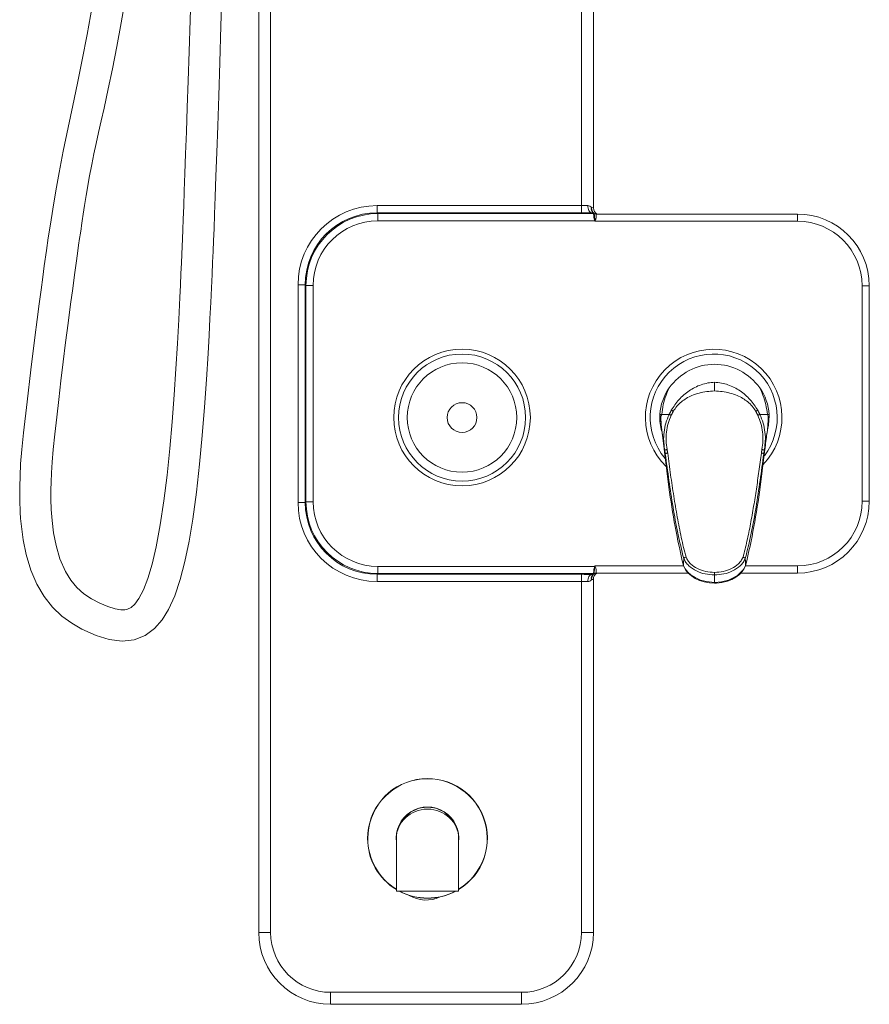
# Model space of a CAD drawing. Header units: millimetres. Extents: x 303.4 to 303.76, y 269.15 to 270.6.
# Tile 1 of 5: x 303.4 to 303.76, y 269.15 to 269.56. Entities that reach past the tile are written whole.
import ezdxf

# ---------------------------------------------------------------- set-up
doc = ezdxf.new("R2010")
doc.units = ezdxf.units.MM
doc.layers.add('SANINDUSA', color=3, linetype='Continuous')

msp = doc.modelspace()

# ---------------------------------------------------------------- linework, layer by layer
at = {"layer": 'SANINDUSA', "lineweight": 15}
for p, q in [((303.500772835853, 270.5661390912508), (303.500772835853, 269.1764336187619)), ((303.505772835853, 270.5661390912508), (303.505772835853, 269.1764336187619)), ((303.6354536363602, 269.4797072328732), (303.6354536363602, 270.5661390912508)), ((303.6404536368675, 269.4787636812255), (303.6404536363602, 270.5661390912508)), ((303.5501722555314, 269.4767090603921), (303.5501722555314, 269.4797072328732)), ((303.5501722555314, 269.4797072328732), (303.6354536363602, 269.4797072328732)), ((303.5501722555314, 269.4767090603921), (303.5504938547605, 269.4763874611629)), ((303.6354536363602, 269.4767090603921), (303.5501722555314, 269.4767090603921)), ((303.5504938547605, 269.4733892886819), (303.5504938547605, 269.4763874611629)), ((303.5504938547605, 269.4763874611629), (303.6404171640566, 269.4763874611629)), ((303.6354536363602, 269.4767090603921), (303.6354536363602, 269.4797072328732)), ((303.6404171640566, 269.4763874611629), (303.6404081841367, 269.4763912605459)), ((303.6407156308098, 269.4763422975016), (303.6407090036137, 269.4763455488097)), ((303.7255429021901, 269.4762067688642), (303.6416110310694, 269.4762058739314)), ((303.7255429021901, 269.4762067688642), (303.7255429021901, 269.473206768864)), ((303.6409555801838, 269.4733892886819), (303.5504938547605, 269.4733892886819)), ((303.7255429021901, 269.473206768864), (303.6410846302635, 269.4732067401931)), ((303.5171923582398, 269.3558453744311), (303.5171923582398, 269.4467273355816)), ((303.5201905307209, 269.4467273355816), (303.5171923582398, 269.4467273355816)), ((303.52051212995, 269.4464057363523), (303.5201905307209, 269.4467273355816)), ((303.5201905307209, 269.4467273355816), (303.5201905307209, 269.3558453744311)), ((303.52051212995, 269.3561669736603), (303.52051212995, 269.4464057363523)), ((303.523510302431, 269.4464057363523), (303.52051212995, 269.4464057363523)), ((303.523510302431, 269.4464057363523), (303.523510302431, 269.3561669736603)), ((303.7525336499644, 269.3563566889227), (303.7525336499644, 269.4462160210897)), ((303.7555336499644, 269.4462160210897), (303.7525336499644, 269.4462160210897)), ((303.7555336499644, 269.3563566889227), (303.7555336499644, 269.4462160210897)), ((303.6681348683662, 269.3925704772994), (303.6681066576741, 269.3920835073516)), ((303.6689122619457, 269.3925704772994), (303.6685425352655, 269.3918199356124)), ((303.6720163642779, 269.3925704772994), (303.6689122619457, 269.3925704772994)), ((303.7129998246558, 269.3925704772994), (303.7098957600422, 269.3925704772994)), ((303.7133163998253, 269.3898119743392), (303.7133555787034, 269.3908322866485)), ((303.7138058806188, 269.3920835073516), (303.7137771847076, 269.3925704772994)), ((303.6690441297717, 269.3850512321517), (303.6692135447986, 269.3838202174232)), ((303.6695004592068, 269.3822719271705), (303.6695164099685, 269.3821735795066)), ((303.6695009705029, 269.3822720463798), (303.6699573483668, 269.3790589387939)), ((303.7119547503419, 269.3790590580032), (303.7124112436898, 269.3822729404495)), ((303.7126984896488, 269.3838199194), (303.7128679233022, 269.3850509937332)), ((303.6702013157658, 269.3776238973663), (303.670183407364, 269.3777419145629)), ((303.7117286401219, 269.3777415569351), (303.7117107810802, 269.377623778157)), ((303.6700445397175, 269.3770326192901), (303.6719485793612, 269.3622323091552)), ((303.6703730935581, 269.3765121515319), (303.6703548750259, 269.3766367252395)), ((303.6704218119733, 269.3761707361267), (303.6703606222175, 269.3765740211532)), ((303.7099635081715, 269.3622323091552), (303.7118675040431, 269.3770322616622)), ((303.5201905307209, 269.3558453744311), (303.5171923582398, 269.3558453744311)), ((303.5201905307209, 269.3558453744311), (303.52051212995, 269.3561669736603)), ((303.523510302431, 269.3561669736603), (303.52051212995, 269.3561669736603)), ((303.7555336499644, 269.3563566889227), (303.7525336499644, 269.3563566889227)), ((303.5504938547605, 269.3291834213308), (303.6409555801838, 269.3291834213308)), ((303.5504938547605, 269.3291834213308), (303.5504938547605, 269.3261852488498)), ((303.6410846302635, 269.3293659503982), (303.6779513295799, 269.3293659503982)), ((303.6779975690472, 269.3295213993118), (303.6780005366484, 269.3295434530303)), ((303.6779975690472, 269.3295213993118), (303.6780082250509, 269.3294216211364)), ((303.7039145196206, 269.3295213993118), (303.7039039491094, 269.3294223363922)), ((303.7039115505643, 269.3295434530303), (303.7039145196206, 269.3295213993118)), ((303.7039607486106, 269.3293659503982), (303.7255429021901, 269.3293659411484)), ((303.7255429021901, 269.3263659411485), (303.7255429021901, 269.3293659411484)), ((303.5504938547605, 269.3261852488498), (303.5501722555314, 269.3258636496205)), ((303.5501722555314, 269.3258636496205), (303.6354536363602, 269.3258636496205)), ((303.5501722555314, 269.3258636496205), (303.5501722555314, 269.3228654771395)), ((303.6404171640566, 269.3261852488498), (303.5504938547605, 269.3261852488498)), ((303.6354536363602, 269.3258636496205), (303.6354536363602, 269.3228654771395)), ((303.6407090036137, 269.326227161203), (303.6407156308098, 269.3262304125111)), ((303.6416110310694, 269.3263668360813), (303.6416114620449, 269.3263660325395)), ((303.6416114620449, 269.3263660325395), (303.6799732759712, 269.3263659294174)), ((303.6909560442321, 269.322484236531), (303.6909560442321, 269.3256048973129)), ((303.7019008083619, 269.3263659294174), (303.7255429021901, 269.3263659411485)), ((303.6354536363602, 269.3228654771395), (303.5501722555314, 269.3228654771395)), ((303.6354536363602, 269.1764336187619), (303.6354536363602, 269.3228654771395)), ((303.6404536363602, 269.1764336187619), (303.6404536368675, 269.3238090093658)), ((303.6909560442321, 269.322484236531), (303.6909560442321, 269.3221674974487)), ((303.5582056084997, 269.2156714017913), (303.5582056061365, 269.1936713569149)), ((303.5842056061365, 269.1936713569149), (303.5842056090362, 269.2156714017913)), ((303.5582056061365, 269.1936713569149), (303.5842056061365, 269.1936713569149)), ((303.500772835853, 269.1764336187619), (303.505772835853, 269.1764336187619)), ((303.6404536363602, 269.1764336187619), (303.6354536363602, 269.1764336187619)), ((303.5307604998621, 269.1514459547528), (303.6104659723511, 269.1514459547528)), ((303.5307604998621, 269.1464459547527), (303.5307604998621, 269.1514459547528)), ((303.6104659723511, 269.1464459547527), (303.6104659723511, 269.1514459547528)), ((303.5307604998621, 269.1464459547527), (303.6104659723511, 269.1464459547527))]:
    msp.add_line(p, q, dxfattribs=at)
at = {"layer": 'SANINDUSA', "lineweight": 15, "flags": 128}
for points in [[(303.431341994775, 269.5627406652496), (303.4292398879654, 269.5511593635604), (303.4271646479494, 269.540499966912), (303.4251524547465, 269.5307823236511), (303.4231796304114, 269.5215633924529), (303.4212351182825, 269.5123832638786), (303.4192346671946, 269.5024719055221), (303.4175376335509, 269.4935237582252), (303.4161632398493, 269.4858563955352), (303.4148736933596, 269.4782577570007), (303.4138580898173, 269.4719472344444), (303.4129879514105, 269.4662828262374), (303.4122028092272, 269.4609511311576), (303.4112990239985, 269.454561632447), (303.4106593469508, 269.449889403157), (303.4099584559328, 269.4446419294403), (303.409190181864, 269.4387525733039), (303.4083469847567, 269.4321459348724), (303.4074198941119, 269.4247367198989), (303.4057624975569, 269.4111966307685), (303.4041617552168, 269.3977883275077), (303.4026651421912, 269.38489798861), (303.4019388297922, 269.3779489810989), (303.4014707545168, 269.3719643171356), (303.4012028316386, 269.3668399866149), (303.4010833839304, 269.3624812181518), (303.4010655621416, 269.359353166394), (303.4010957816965, 269.3568476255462), (303.4011478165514, 269.3549175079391), (303.4011932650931, 269.353721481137), (303.4012853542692, 269.3518539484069), (303.4014650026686, 269.3491736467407), (303.401780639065, 269.3457681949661), (303.4025222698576, 269.3402997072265), (303.4037956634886, 269.3340761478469), (303.4057299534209, 269.3276479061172), (303.4082258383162, 269.3218037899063), (303.4112619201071, 269.3166280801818), (303.4147881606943, 269.3121621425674), (303.4186984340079, 269.3084322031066), (303.4228283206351, 269.3054204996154), (303.426987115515, 269.3030506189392), (303.4329101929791, 269.3003905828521), (303.4384481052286, 269.2986554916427), (303.4437607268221, 269.297984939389), (303.4487948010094, 269.2985428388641), (303.4533875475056, 269.3003656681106), (303.4573073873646, 269.3032631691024), (303.4604980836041, 269.306912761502), (303.4631136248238, 269.3111305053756), (303.4657547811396, 269.3169596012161), (303.4680114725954, 269.32365224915), (303.4699804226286, 269.3312214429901), (303.471715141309, 269.3396512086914), (303.4732559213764, 269.3489050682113), (303.474773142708, 269.3600804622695), (303.4760859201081, 269.3718375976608), (303.4772051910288, 269.3837720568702), (303.4781569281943, 269.3956161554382), (303.4789627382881, 269.4071067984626), (303.479640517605, 269.4179911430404), (303.4800737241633, 269.4256131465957), (303.4804484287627, 269.4326690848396), (303.4807776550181, 269.4392419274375), (303.4810698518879, 269.4453733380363), (303.4813273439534, 269.4510109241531), (303.4815520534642, 269.4561111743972), (303.4817455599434, 269.4606380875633), (303.4819361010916, 269.4652173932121), (303.4821339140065, 269.4700985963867), (303.4823725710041, 269.4761574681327), (303.4826502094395, 269.4834360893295), (303.4829649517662, 269.4919774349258), (303.4833150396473, 269.5018217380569), (303.4836989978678, 269.5130027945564), (303.484115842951, 269.52554313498), (303.484565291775, 269.5394491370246), (303.485048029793, 269.5547053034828), (303.4855659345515, 269.5712681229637)], [(303.4725659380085, 269.5712681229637), (303.4721250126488, 269.5571611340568), (303.4717102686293, 269.5440074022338), (303.4713203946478, 269.5318378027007), (303.4709547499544, 269.5206670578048), (303.4706132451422, 269.5104969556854), (303.4702962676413, 269.5013190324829), (303.4700045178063, 269.4931170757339), (303.469738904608, 269.4858693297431), (303.4695005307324, 269.4795507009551), (303.4692905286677, 269.4741347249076), (303.4691100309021, 269.4695947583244), (303.4689601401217, 269.4659060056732), (303.4688283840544, 269.4627254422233), (303.4686917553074, 269.4594884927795), (303.4685285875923, 269.4557050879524), (303.468337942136, 269.4513975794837), (303.4681186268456, 269.4465932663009), (303.4678692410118, 269.4413251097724), (303.4674124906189, 269.4322067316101), (303.4668692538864, 269.4222303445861), (303.4662288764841, 269.4115767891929), (303.4654979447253, 269.4007002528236), (303.4646481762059, 269.3895394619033), (303.4636644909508, 269.3783132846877), (303.4625292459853, 269.3672466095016), (303.4612224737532, 269.3565673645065), (303.4597234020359, 269.3465078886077), (303.458010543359, 269.3372992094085), (303.4563304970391, 269.3301367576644), (303.4545404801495, 269.3241383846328), (303.4526864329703, 269.3193708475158), (303.4508293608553, 269.3158126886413), (303.449070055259, 269.3134090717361), (303.4475238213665, 269.3120070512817), (303.4460583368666, 269.3112630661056), (303.4449828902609, 269.311026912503), (303.4433306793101, 269.311005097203), (303.4408752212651, 269.3114352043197), (303.4378674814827, 269.3124071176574), (303.4344482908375, 269.3138689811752), (303.4310311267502, 269.3156339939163), (303.4278552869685, 269.3177451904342), (303.4249464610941, 269.3203233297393), (303.4223391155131, 269.3234580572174), (303.4201371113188, 269.327051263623), (303.4178356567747, 269.3323850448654), (303.4162265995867, 269.3379574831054), (303.415209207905, 269.3432465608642), (303.414576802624, 269.3483464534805), (303.4142406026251, 269.3529658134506), (303.414094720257, 269.3572627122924), (303.4140795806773, 269.3610821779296), (303.4141424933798, 269.3643796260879), (303.4142931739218, 269.3681832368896), (303.4145626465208, 269.3726043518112), (303.4150082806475, 269.3779439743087), (303.4156904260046, 269.384319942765), (303.4165090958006, 269.3913827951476), (303.4173786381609, 269.3988258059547), (303.4182937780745, 269.406566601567), (303.4192502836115, 269.4145188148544), (303.4202443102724, 269.4225942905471), (303.4212688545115, 269.4307082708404), (303.4222850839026, 269.4385487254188), (303.4231685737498, 269.4452002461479), (303.4239385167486, 269.450875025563), (303.4246042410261, 269.4556922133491), (303.4251741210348, 269.4597518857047), (303.4256636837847, 269.4631932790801), (303.426068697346, 269.4660082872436), (303.4263953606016, 269.468255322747), (303.4266484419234, 269.4699804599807), (303.4268673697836, 269.4714603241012), (303.4271518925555, 269.4733646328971), (303.4275784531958, 269.4761761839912), (303.4281384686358, 269.4797783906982), (303.4288157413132, 269.4839837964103), (303.4294840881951, 269.4879559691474), (303.4301063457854, 269.4914875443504), (303.4311168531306, 269.4968824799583), (303.4320153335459, 269.5013539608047), (303.432941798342, 269.5057036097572), (303.4339603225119, 269.5102731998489), (303.435073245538, 269.5151398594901), (303.4362682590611, 269.5203661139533), (303.4380454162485, 269.5283855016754), (303.4398074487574, 269.5368607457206), (303.4415841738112, 269.5460578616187), (303.4433825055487, 269.5560297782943), (303.4451569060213, 269.5664622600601)], [(303.6396817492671, 269.476751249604), (303.6393780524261, 269.476823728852), (303.6390855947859, 269.477004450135), (303.6388151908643, 269.4772867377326), (303.6385768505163, 269.4776601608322), (303.6383793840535, 269.4781108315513), (303.6382301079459, 269.4786221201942), (303.6381345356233, 269.4791751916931), (303.6380962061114, 269.4797494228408)], [(303.6402406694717, 269.4765946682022), (303.6400054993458, 269.4767190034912), (303.6396817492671, 269.476751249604)], [(303.6404974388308, 269.4763984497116), (303.6404494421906, 269.4764318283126), (303.6402406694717, 269.4765946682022)], [(303.640955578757, 269.4733893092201), (303.6409475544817, 269.4734068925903), (303.6408811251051, 269.4735940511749), (303.6408265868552, 269.4738029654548), (303.6406586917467, 269.474745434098), (303.6405494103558, 269.4755489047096), (303.6404731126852, 269.4761131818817), (303.640423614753, 269.4763748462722), (303.6404171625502, 269.4763874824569)], [(303.6410846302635, 269.4732067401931), (303.6410794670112, 269.4732140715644), (303.640955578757, 269.4733893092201)], [(303.6685409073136, 269.3918125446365), (303.6685421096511, 269.3918185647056), (303.6685425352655, 269.3918199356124)], [(303.6685562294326, 269.3909411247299), (303.6685438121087, 269.3917553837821), (303.6685431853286, 269.3917861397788), (303.6685417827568, 269.3918107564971), (303.6685411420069, 269.3918127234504), (303.6685409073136, 269.3918125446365)], [(303.6685539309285, 269.3909412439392), (303.6685680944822, 269.3903373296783), (303.6686317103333, 269.3893203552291)], [(303.7129996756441, 269.386127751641), (303.7135200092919, 269.3880749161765), (303.7138058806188, 269.3920835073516)], [(303.7129998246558, 269.3925704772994), (303.7131947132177, 269.3922296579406), (303.7133711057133, 269.3917615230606)], [(303.7133711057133, 269.3917615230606), (303.7133715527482, 269.3917600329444), (303.7133727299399, 269.3917537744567)], [(303.668645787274, 269.3890053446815), (303.6686721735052, 269.3884149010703), (303.6690441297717, 269.3850512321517)], [(303.6687094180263, 269.3880781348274), (303.668743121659, 269.3875393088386), (303.669063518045, 269.3850328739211)], [(303.6690441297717, 269.3850512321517), (303.6691238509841, 269.3845943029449), (303.6695004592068, 269.3822719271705)], [(303.6692135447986, 269.3838202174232), (303.6696072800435, 269.3806385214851), (303.6700445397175, 269.3770326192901)], [(303.7126984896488, 269.3838199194), (303.7126581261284, 269.3835849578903), (303.7120801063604, 269.3800563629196)], [(303.7124678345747, 269.3826182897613), (303.7127882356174, 269.3845943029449), (303.7128679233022, 269.3850509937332)], [(303.6698364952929, 269.3801719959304), (303.6699825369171, 269.3789056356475), (303.6702002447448, 269.3776442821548)], [(303.711711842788, 269.3776442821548), (303.7119288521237, 269.3789001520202), (303.712075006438, 269.3801646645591)], [(303.6404171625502, 269.3261852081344), (303.640423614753, 269.3261978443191), (303.6404731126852, 269.3264595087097), (303.6405494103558, 269.3270238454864), (303.6406586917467, 269.327827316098), (303.6408265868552, 269.3287697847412), (303.6408811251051, 269.3289786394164), (303.640955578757, 269.3291834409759)], [(303.640955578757, 269.3291834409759), (303.6410794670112, 269.3293586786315), (303.6410846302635, 269.3293659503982)], [(303.641013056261, 269.3291429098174), (303.6410688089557, 269.3293165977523), (303.641077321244, 269.3293431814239), (303.6410846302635, 269.3293659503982)], [(303.641013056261, 269.3291429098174), (303.641034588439, 269.3291492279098), (303.6410561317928, 269.3291556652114), (303.6410776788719, 269.3291619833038), (303.6410992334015, 269.3291683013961), (303.6411207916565, 269.3291747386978), (303.6411423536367, 269.3291810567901), (303.6411639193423, 269.3291873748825), (303.6411854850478, 269.3291936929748)], [(303.6410846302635, 269.3293659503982), (303.6410937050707, 269.3293504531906), (303.6411854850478, 269.3291936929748)], [(303.6780005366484, 269.3295434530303), (303.6780005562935, 269.3295434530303), (303.6787385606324, 269.3281072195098), (303.6797583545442, 269.3268132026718), (303.6811900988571, 269.3255407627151), (303.6828302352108, 269.3244931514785), (303.6851661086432, 269.3234710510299), (303.6876546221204, 269.3228121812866), (303.6909559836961, 269.322484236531), (303.6909560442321, 269.322484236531)], [(303.6780299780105, 269.3294212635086), (303.6782598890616, 269.3288305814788), (303.6790245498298, 269.3274929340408), (303.6800214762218, 269.3263087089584), (303.6813144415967, 269.3251815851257), (303.6828637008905, 269.3241854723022), (303.6846565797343, 269.323349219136), (303.6866658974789, 269.3227087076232), (303.6888575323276, 269.3222986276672), (303.6909551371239, 269.3221553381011)], [(303.6909560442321, 269.322484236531), (303.6909561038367, 269.322484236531), (303.6938840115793, 269.3227460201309), (303.6967194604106, 269.3234613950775), (303.6987878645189, 269.3243386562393), (303.7006749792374, 269.3255049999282), (303.7030095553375, 269.3278616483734), (303.7039115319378, 269.3295434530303), (303.7039115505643, 269.3295434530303)], [(303.6909561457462, 269.3221646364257), (303.6918470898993, 269.3221871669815), (303.6940384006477, 269.3224485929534), (303.696316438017, 269.3230151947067), (303.6982212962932, 269.323763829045), (303.6999059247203, 269.3246991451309), (303.7013394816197, 269.3257853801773), (303.7024946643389, 269.3269802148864), (303.7033805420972, 269.3282714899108), (303.703892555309, 269.3294186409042)], [(303.6396817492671, 269.325821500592), (303.6393780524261, 269.3257490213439), (303.6390855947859, 269.325568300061), (303.6388151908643, 269.3252860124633), (303.6385768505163, 269.3249125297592), (303.6383793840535, 269.3244619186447), (303.6382301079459, 269.3239505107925), (303.6381345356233, 269.3233974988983), (303.6380962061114, 269.3228232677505)], [(303.6396817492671, 269.325821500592), (303.6400912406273, 269.326064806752), (303.6404081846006, 269.3261813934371)], [(303.6396817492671, 269.325821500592), (303.6401767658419, 269.325932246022), (303.6402406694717, 269.3259780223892)], [(303.6402406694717, 269.3259780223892), (303.6404494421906, 269.3261408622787), (303.6404896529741, 269.326168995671)]]:
    msp.add_lwpolyline(points, dxfattribs=at)
at = {"layer": 'SANINDUSA', "lineweight": 15}
for radius in [0.02850000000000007, 0.02649999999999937, 0.02283402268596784, 0.006203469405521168]:
    msp.add_circle((303.5856132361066, 269.3912863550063), radius, dxfattribs=at)
for centre, radius, start, end in [((303.6380707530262, 269.4778616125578), 0.001887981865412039, 32.52615477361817, 89.22753572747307), ((303.6418006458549, 269.4782040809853), 0.002241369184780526, 162.5354429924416, 225.8936319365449), ((303.6427283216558, 269.4787383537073), 0.003068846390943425, 177.415222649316, 232.6188545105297), ((303.6409488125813, 269.4783950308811), 0.002075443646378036, 232.3741618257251, 254.9009849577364), ((303.6409128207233, 269.4772963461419), 0.0009718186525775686, 226.6298257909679, 257.3912063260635), ((303.6404125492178, 269.4754074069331), 0.0009838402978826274, 72.46298645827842, 90.25418247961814), ((303.6404188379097, 269.4753901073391), 0.0009973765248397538, 72.68817920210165, 90.09624356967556), ((303.643164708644, 269.4785807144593), 0.002685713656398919, 176.0541339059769, 242.1187832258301), ((303.6147819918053, 269.4722225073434), 0.02625883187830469, 2.635153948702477, 9.02652962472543), ((303.6416099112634, 269.4792049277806), 0.00299906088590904, 252.6512331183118, 270.0214190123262), ((303.6337423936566, 269.4759449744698), 0.007872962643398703, 340.9789759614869, 1.899003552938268), ((303.6751353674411, 269.4249083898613), 0.05931827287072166, 125.1165214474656, 125.1844212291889), ((303.6630340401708, 269.5479691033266), 0.07772409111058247, 253.5413975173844, 253.6738923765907), ((303.4903130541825, 269.4249469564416), 0.1583069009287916, 17.74911127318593, 17.83389061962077), ((303.7813094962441, 269.3912507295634), 0.1624185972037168, 149.6249319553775, 149.6953658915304), ((303.6906132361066, 269.3912863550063), 0.02850000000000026, 316.149953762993, 225.816655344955), ((303.6906132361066, 269.3912863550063), 0.02650000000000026, 323.0053798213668, 219.9960831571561), ((303.6912429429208, 269.3899860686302), 0.02354392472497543, 90.69820520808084, 144.4884825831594), ((303.690671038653, 269.3899896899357), 0.02354028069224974, 35.5070185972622, 89.30629477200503), ((303.6898574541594, 269.3910942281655), 0.02177269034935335, 144.7452373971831, 176.1122036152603), ((303.6920618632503, 269.3910967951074), 0.02176526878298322, 3.882351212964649, 35.26029747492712), ((303.6854438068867, 269.3911008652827), 0.01736497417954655, 176.7560369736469, 198.7660214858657), ((303.797274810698, 269.3951332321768), 0.1287749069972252, 181.4743467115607, 182.7275091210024), ((303.6765635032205, 269.3909124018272), 0.0367693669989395, 350.8092784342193, 358.2850053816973), ((303.6747799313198, 269.3912811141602), 0.03859416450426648, 350.7102956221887, 0.713219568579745), ((303.7073341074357, 269.3914220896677), 0.006047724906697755, 354.4016439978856, 3.143939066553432), ((303.4668254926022, 269.3486639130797), 0.205418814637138, 8.660180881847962, 9.854370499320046), ((305.248274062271, 269.1923808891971), 1.547462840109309, 172.893644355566, 173.1468382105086), ((303.969654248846, 269.4003700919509), 0.3001385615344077, 187.3001528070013, 193.653718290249), ((303.4123977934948, 269.4003442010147), 0.2999964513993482, 346.344777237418, 352.7013555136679), ((303.6794095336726, 269.3313867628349), 0.001681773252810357, 101.6281005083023, 139.6283028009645), ((303.6987803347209, 269.321772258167), 0.05823559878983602, 172.7287958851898, 175.6095205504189), ((303.6100970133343, 269.2853616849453), 0.05359661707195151, 54.77223342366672, 54.84741848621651), ((303.633770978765, 269.3266320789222), 0.007844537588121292, 358.0626649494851, 19.05935553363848), ((303.6418005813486, 269.3243686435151), 0.00224129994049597, 134.1057873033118, 197.4644253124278), ((303.642727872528, 269.3238346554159), 0.003068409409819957, 127.4333955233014, 182.5899855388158), ((303.6409022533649, 269.3252958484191), 0.0009505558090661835, 102.243039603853, 133.7450607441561), ((303.6404185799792, 269.3271842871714), 0.0009990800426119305, 269.918712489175, 287.2968647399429), ((303.6430966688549, 269.3240050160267), 0.002650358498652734, 117.0272877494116, 184.4582686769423), ((303.6416108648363, 269.3233683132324), 0.002997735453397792, 89.98860899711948, 107.5085496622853), ((303.6416103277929, 269.3233663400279), 0.003000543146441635, 89.98654525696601, 107.3482575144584), ((303.6380840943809, 269.3246870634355), 0.001863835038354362, 270.3723269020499, 327.877310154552), ((303.5712056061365, 269.2156713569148), 0.025, 301.3322515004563, 180), ((303.5712056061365, 269.2156713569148), 0.02490000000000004, 301.4724386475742, 180), ((303.5712056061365, 269.2156713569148), 0.0131, 352.9159985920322, 187.0840014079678), ((303.5712056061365, 269.2156713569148), 0.01300000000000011, 0, 180), ((303.5712056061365, 269.2156713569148), 0.025, 180, 238.6677484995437), ((303.5712056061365, 269.2156713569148), 0.02490000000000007, 180, 238.5275613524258), ((303.5712056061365, 269.2156713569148), 0.0249999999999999, 241.6423634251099, 298.3576365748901), ((303.5712056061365, 269.2156713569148), 0.02489999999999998, 242.071667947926, 297.9283320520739), ((303.5706132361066, 269.2039484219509), 0.01400000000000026, 239.4927200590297, 294.7217902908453)]:
    msp.add_arc(centre, radius, start, end, dxfattribs=at)
for centre, major_axis, ratio, start_param, end_param in [((303.5502124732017, 269.4466871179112), (-0.02336296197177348, 0.0233629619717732), 0.9987827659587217, 5.498396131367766, 7.067974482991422), ((303.5502124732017, 269.4466871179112), (0.02124422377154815, -0.02124422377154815), 0.9985398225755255, 2.356803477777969, 3.926381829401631), ((303.5505267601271, 269.4463728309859), (0.02123388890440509, -0.02123388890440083), 0.9990258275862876, 2.356803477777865, 3.926381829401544), ((303.6354536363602, 269.479986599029), (0.005, 0), 0.05587323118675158, 4.712388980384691, 5.269238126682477), ((303.6354536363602, 269.476988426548), (0.00799999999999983, 0), 0.03492076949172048, 4.71238898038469, 5.269238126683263), ((303.6354536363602, 269.4787636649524), (0.005, 0), 0.04189747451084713, 6.251769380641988, 6.853386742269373), ((303.7255243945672, 269.4461975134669), (0.02122483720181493, 0.02122483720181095), 0.9994518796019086, 5.498129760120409, 7.068240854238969), ((303.5505267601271, 269.4463728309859), (-0.01911515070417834, 0.01911515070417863), 0.9987827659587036, 5.498396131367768, 7.067974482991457), ((303.7255243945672, 269.4461975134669), (-0.01910496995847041, -0.01910496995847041), 0.9993150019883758, 2.356537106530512, 3.926648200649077), ((303.5502124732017, 269.3558855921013), (-0.02336296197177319, -0.02336296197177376), 0.9987827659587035, 5.498396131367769, 7.067974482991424), ((303.5502124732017, 269.3558855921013), (0.02124422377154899, 0.02124422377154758), 0.9985398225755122, 2.356803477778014, 3.926381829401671), ((303.5505267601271, 269.3561998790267), (0.02123388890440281, 0.0212338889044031), 0.999025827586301, 2.356803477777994, 3.926381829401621), ((303.5505267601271, 269.3561998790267), (-0.01911515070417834, -0.01911515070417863), 0.9987827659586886, 5.498396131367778, 7.06797448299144), ((303.7255243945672, 269.3563751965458), (-0.01910496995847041, 0.01910496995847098), 0.999315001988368, 2.356537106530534, 3.926648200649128), ((303.7255243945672, 269.3563751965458), (0.02122483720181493, -0.02122483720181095), 0.9994518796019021, 5.498129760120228, 7.068240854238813), ((303.6354536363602, 269.3255842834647), (0.00799999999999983, 0), 0.03492076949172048, 1.013947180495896, 1.570796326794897), ((303.6354536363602, 269.3225861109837), (0.005, 0), 0.05587323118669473, 1.013947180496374, 1.570796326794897), ((303.6354536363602, 269.3238090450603), (0.005, 0), 0.04189747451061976, 5.712983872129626, 6.314601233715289), ((303.5712056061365, 269.2156713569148), (0.01299999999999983, 5.684341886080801e-16), 0.9384615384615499, 0, 3.141592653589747), ((303.5307851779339, 269.1764582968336), (0.02122716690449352, 0.02122716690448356), 0.999342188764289, 2.356687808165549, 3.92649749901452), ((303.5307851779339, 269.1764582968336), (-0.01769511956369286, -0.01769511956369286), 0.9990138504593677, 5.498280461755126, 7.068090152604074), ((303.6104412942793, 269.1764582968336), (0.02122716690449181, -0.02122716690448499), 0.9993421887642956, 5.498280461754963, 7.068090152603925), ((303.6104412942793, 269.1764582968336), (0.01769511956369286, -0.01769511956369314), 0.9990138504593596, 5.49828046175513, 7.068090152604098)]:
    msp.add_ellipse(centre, major_axis=major_axis, ratio=ratio, start_param=start_param, end_param=end_param, dxfattribs=at)
for points, knots in [([(303.6689122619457, 269.3925704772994), (303.6690938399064, 269.3939525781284), (303.6694569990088, 269.396716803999), (303.6705568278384, 269.4004313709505), (303.6716150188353, 269.4026785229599), (303.6720780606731, 269.4036618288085)], [0, 0, 0, 0, 0.359963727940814, 0.7199337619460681, 1, 1, 1, 1]), ([(303.6729235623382, 269.3943068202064), (303.6739322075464, 269.3958459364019), (303.6754532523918, 269.3981669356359), (303.6780976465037, 269.4007433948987), (303.6802973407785, 269.4024690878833), (303.6827198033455, 269.4039146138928), (303.6853305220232, 269.4050255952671), (303.6880930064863, 269.4057953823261), (303.6899978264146, 269.4059447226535), (303.6909560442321, 269.4060198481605)], [0, 0, 0, 0, 0.2449377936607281, 0.3693681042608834, 0.4937352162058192, 0.6196041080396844, 0.7461655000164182, 0.8723088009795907, 0.9999999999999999, 0.9999999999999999, 0.9999999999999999, 0.9999999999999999]), ([(303.6737548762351, 269.3938995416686), (303.6742327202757, 269.3946270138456), (303.6751858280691, 269.3960780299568), (303.6770672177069, 269.3978626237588), (303.6791693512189, 269.3993548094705), (303.6816695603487, 269.4006218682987), (303.6845419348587, 269.4015856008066), (303.6877286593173, 269.4021955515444), (303.6898749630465, 269.4023227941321), (303.6909560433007, 269.4023868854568)], [0, 0, 0, 0, 0.1303006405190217, 0.2598976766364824, 0.3856963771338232, 0.515625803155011, 0.6782131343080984, 0.83791789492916, 1, 1, 1, 1]), ([(303.6909560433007, 269.4023868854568), (303.6909560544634, 269.4028134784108), (303.6909560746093, 269.4035833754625), (303.6909558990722, 269.4046016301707), (303.690956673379, 269.4054590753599), (303.6909562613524, 269.4058263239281), (303.6909560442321, 269.4060198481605)], [0, 0, 0, 0, 0.2774002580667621, 0.5006403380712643, 0.736858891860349, 1, 1, 1, 1]), ([(303.6909560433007, 269.4023868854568), (303.692042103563, 269.4023223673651), (303.694196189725, 269.4021944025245), (303.6973870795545, 269.401576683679), (303.7002585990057, 269.4006127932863), (303.702755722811, 269.3993433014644), (303.7048533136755, 269.397852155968), (303.7067312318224, 269.3960712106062), (303.7076805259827, 269.3946255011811), (303.7081572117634, 269.3938995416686)], [0, 0, 0, 0, 0.1628367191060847, 0.3229694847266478, 0.4852454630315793, 0.6150016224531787, 0.7410628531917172, 0.8699753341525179, 1, 1, 1, 1]), ([(303.6909560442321, 269.4060198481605), (303.6919160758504, 269.4059445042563), (303.6938281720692, 269.4057944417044), (303.696600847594, 269.4050199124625), (303.6992174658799, 269.4039055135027), (303.7024239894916, 269.4019745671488), (303.7059488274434, 269.3989249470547), (303.7079814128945, 269.3958368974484), (303.7089885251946, 269.3943068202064)], [0, 0, 0, 0, 0.1279778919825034, 0.2548937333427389, 0.3820510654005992, 0.5073541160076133, 0.7559021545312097, 1, 1, 1, 1]), ([(303.7098339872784, 269.4036617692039), (303.7102970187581, 269.4026785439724), (303.7113552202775, 269.4004315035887), (303.7124549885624, 269.3967169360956), (303.7128182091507, 269.3939526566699), (303.7129998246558, 269.3925704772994)], [0, 0, 0, 0, 0.280047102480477, 0.6400132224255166, 0.9999999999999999, 0.9999999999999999, 0.9999999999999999, 0.9999999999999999]), ([(303.6729235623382, 269.3943068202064), (303.6729575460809, 269.3942962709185), (303.6730273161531, 269.3942746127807), (303.6732292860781, 269.3941810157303), (303.6734800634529, 269.3940528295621), (303.6736648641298, 269.3939497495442), (303.6737548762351, 269.3938995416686)], [0, 0, 0, 0, 0.2435386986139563, 0.4999953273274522, 0.7564593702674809, 1, 1, 1, 1]), ([(303.7081572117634, 269.3938995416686), (303.7082472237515, 269.3939497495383), (303.7084320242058, 269.3940528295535), (303.708682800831, 269.3941810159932), (303.708884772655, 269.394274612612), (303.7089545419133, 269.3942962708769), (303.7089885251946, 269.3943068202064)], [0, 0, 0, 0, 0.2435403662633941, 0.5000041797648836, 0.7564615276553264, 1, 1, 1, 1]), ([(303.6689122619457, 269.3925704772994), (303.6687482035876, 269.3925704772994), (303.6684552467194, 269.3925704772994), (303.6682327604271, 269.3925704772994), (303.6681348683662, 269.3925704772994)], [0, 0, 0, 0, 0.5600085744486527, 1, 1, 1, 1]), ([(303.6699102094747, 269.3800903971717), (303.6698528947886, 269.3805265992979), (303.6696301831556, 269.3822215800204), (303.6698505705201, 269.3852287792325), (303.6705397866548, 269.3890128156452), (303.671524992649, 269.3913865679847), (303.6720163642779, 269.3925704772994)], [0, 0, 0, 0, 0.1032606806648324, 0.4012471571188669, 0.7013719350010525, 1, 1, 1, 1]), ([(303.6711728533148, 269.3779624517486), (303.6709956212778, 269.3791639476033), (303.6706415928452, 269.381563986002), (303.6708230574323, 269.3852255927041), (303.6714948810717, 269.3888392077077), (303.6724273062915, 269.3911077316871), (303.6728923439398, 269.3922391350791)], [0, 0, 0, 0, 0.249899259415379, 0.4991842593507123, 0.7502232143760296, 1, 1, 1, 1]), ([(303.6720163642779, 269.3925704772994), (303.6720500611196, 269.392564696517), (303.6721193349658, 269.3925528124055), (303.672331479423, 269.3924787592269), (303.6725984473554, 269.3923715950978), (303.6727961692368, 269.3922824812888), (303.6728923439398, 269.3922391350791)], [0, 0, 0, 0, 0.2432133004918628, 0.49999702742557, 0.7567915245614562, 1, 1, 1, 1]), ([(303.7090197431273, 269.3922391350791), (303.70911591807, 269.3922824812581), (303.709313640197, 269.3923715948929), (303.7095806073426, 269.3924787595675), (303.7097927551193, 269.3925528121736), (303.7098620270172, 269.3925646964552), (303.7098957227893, 269.3925704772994)], [0, 0, 0, 0, 0.2432086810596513, 0.5000027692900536, 0.7567874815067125, 1, 1, 1, 1]), ([(303.7090197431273, 269.3922391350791), (303.7094862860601, 269.391103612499), (303.7104171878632, 269.388837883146), (303.7110897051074, 269.3852200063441), (303.7112707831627, 269.3815624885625), (303.710915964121, 269.3791594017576), (303.710739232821, 269.3779624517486)], [0, 0, 0, 0, 0.2506668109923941, 0.5001601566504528, 0.7510354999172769, 1, 1, 1, 1]), ([(303.7098957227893, 269.3925704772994), (303.710388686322, 269.3913822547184), (303.7113722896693, 269.3890114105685), (303.7120623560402, 269.3852229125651), (303.7122825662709, 269.3822179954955), (303.7120589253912, 269.3805177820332), (303.7120019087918, 269.380084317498)], [0, 0, 0, 0, 0.2995510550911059, 0.5976900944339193, 0.8974322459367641, 1, 1, 1, 1]), ([(303.7137771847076, 269.3925704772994), (303.7136514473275, 269.3925704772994), (303.7134269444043, 269.3925704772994), (303.713130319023, 269.3925704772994), (303.7129998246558, 269.3925704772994)], [0, 0, 0, 0, 0.5600701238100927, 1, 1, 1, 1]), ([(303.6702186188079, 269.3776473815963), (303.670223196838, 269.3776583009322), (303.6702328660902, 269.3776813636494), (303.6703276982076, 269.3777284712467), (303.6704524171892, 269.3777789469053), (303.6706133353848, 269.3778311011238), (303.6708483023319, 269.3778960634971), (303.6710451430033, 269.377936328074), (303.6711728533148, 269.3779624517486)], [0, 0, 0, 0, 0.1323848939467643, 0.2796099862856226, 0.4302069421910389, 0.580820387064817, 0.7280360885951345, 1, 1, 1, 1]), ([(303.710739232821, 269.3779624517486), (303.7108669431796, 269.3779363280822), (303.7110637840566, 269.3778960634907), (303.7112987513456, 269.3778311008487), (303.7114596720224, 269.3777789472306), (303.7115843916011, 269.3777284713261), (303.7116792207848, 269.3776813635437), (303.7116888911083, 269.3776583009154), (303.7116934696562, 269.3776473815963)], [0, 0, 0, 0, 0.2719635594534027, 0.4191793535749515, 0.5697940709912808, 0.7203908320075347, 0.8676151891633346, 1, 1, 1, 1]), ([(303.6704218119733, 269.3761707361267), (303.6704337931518, 269.3761932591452), (303.6704522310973, 269.3762279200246), (303.6705749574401, 269.3762823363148), (303.6707029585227, 269.376325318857), (303.6708625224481, 269.3763670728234), (303.6710947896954, 269.3764171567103), (303.6712881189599, 269.3764448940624), (303.671413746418, 269.3764629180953)], [0, 0, 0, 0, 0.2392960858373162, 0.3682549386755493, 0.4999961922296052, 0.6317417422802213, 0.7607017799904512, 1, 1, 1, 1]), ([(303.6781253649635, 269.3324501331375), (303.677258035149, 269.3359597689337), (303.6755231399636, 269.3429799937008), (303.6736058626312, 269.3538791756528), (303.6719043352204, 269.3649348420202), (303.6709159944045, 269.3724253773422), (303.6704218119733, 269.3761707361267)], [0, 0, 0, 0, 0.2500019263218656, 0.5000717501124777, 0.7500297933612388, 1, 1, 1, 1]), ([(303.671413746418, 269.3764629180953), (303.6718139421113, 269.3734353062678), (303.672610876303, 269.3674062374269), (303.6739231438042, 269.3584999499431), (303.6753802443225, 269.3497735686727), (303.6770054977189, 269.3412543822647), (303.6783857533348, 269.3357600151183), (303.679070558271, 269.3330340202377)], [0, 0, 0, 0, 0.2035223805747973, 0.4052865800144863, 0.6057930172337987, 0.8044167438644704, 1, 1, 1, 1]), ([(303.7028415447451, 269.3330340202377), (303.7034108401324, 269.3352703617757), (303.7045722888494, 269.3398328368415), (303.7060039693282, 269.3469507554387), (303.7072868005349, 269.3541825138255), (303.7084356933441, 269.3614973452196), (303.7094988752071, 269.3688756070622), (303.710162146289, 269.3739107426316), (303.7104983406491, 269.3764629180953)], [0, 0, 0, 0, 0.1606800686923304, 0.3278116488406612, 0.4993830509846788, 0.6616577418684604, 0.8285033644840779, 1, 1, 1, 1]), ([(303.7114902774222, 269.3761707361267), (303.7109959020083, 269.3724239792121), (303.7100071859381, 269.3649307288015), (303.708305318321, 269.3538735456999), (303.7063880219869, 269.3429758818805), (303.7046537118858, 269.3359582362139), (303.7037867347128, 269.3324501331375)], [0, 0, 0, 0, 0.2500639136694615, 0.500110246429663, 0.7501063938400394, 1, 1, 1, 1]), ([(303.7104983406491, 269.3764629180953), (303.7106239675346, 269.3764448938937), (303.7108172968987, 269.3764171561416), (303.7110495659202, 269.3763670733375), (303.7112091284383, 269.3763253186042), (303.7113371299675, 269.3762823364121), (303.7114598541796, 269.3762279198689), (303.7114782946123, 269.3761932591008), (303.7114902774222, 269.3761707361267)], [0, 0, 0, 0, 0.2392976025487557, 0.3682591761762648, 0.5000037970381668, 0.6317450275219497, 0.7607035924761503, 1, 1, 1, 1]), ([(303.6780005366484, 269.3295434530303), (303.6780238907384, 269.3300870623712), (303.6780655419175, 269.3310565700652), (303.6781073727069, 269.3320247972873), (303.6781257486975, 269.3324501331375)], [0, 0, 0, 0, 0.5607065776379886, 1, 1, 1, 1]), ([(303.6909560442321, 269.3256048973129), (303.6896475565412, 269.3256935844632), (303.6870377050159, 269.3258704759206), (303.6833194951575, 269.3271545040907), (303.6806295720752, 269.328934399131), (303.6789369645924, 269.3308133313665), (303.6783974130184, 269.3319227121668), (303.6781282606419, 269.3324761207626)], [0, 0, 0, 0, 0.2495200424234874, 0.4976816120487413, 0.7477254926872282, 0.8741542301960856, 1, 1, 1, 1]), ([(303.6790705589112, 269.3330340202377), (303.679307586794, 269.3325337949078), (303.6797871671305, 269.3315216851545), (303.6813165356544, 269.329786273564), (303.6837999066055, 269.3281214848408), (303.6872735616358, 269.3269096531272), (303.689729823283, 269.3267406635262), (303.6909661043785, 269.326655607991)], [0, 0, 0, 0, 0.1204706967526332, 0.243749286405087, 0.4929555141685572, 0.7447953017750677, 1, 1, 1, 1]), ([(303.7037838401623, 269.3324762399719), (303.7035113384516, 269.3319171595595), (303.7029689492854, 269.3308043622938), (303.7012703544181, 269.3289239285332), (303.6985751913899, 269.3271461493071), (303.6948593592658, 269.3258677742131), (303.6922546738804, 269.3256923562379), (303.6909560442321, 269.3256048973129)], [0, 0, 0, 0, 0.1271729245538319, 0.2531258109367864, 0.5032924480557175, 0.7523542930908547, 1, 1, 1, 1]), ([(303.6909661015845, 269.3266558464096), (303.6921912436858, 269.3267408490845), (303.6946390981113, 269.3269106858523), (303.6981048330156, 269.3281181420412), (303.7005883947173, 269.3297806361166), (303.7021205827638, 269.3315153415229), (303.7026018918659, 269.3325292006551), (303.7028415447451, 269.3330340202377)], [0, 0, 0, 0, 0.2532850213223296, 0.5060677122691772, 0.7554307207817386, 0.8782243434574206, 1, 1, 1, 1]), ([(303.7028415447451, 269.3330340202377), (303.7029477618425, 269.3329958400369), (303.7031102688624, 269.3329374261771), (303.7032866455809, 269.3328575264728), (303.7033720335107, 269.3328156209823), (303.7034132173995, 269.3327939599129), (303.7034334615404, 269.3327833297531), (303.7034433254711, 269.3327776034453), (303.7034484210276, 269.3327753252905), (303.7034504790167, 269.3327736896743), (303.7034514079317, 269.3327734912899), (303.7034515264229, 269.3327732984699), (303.7034516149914, 269.3327733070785), (303.7034516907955, 269.3327733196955), (303.7034516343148, 269.3327730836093), (303.7034599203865, 269.3327727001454), (303.7034975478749, 269.332730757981), (303.7036059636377, 269.3326848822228), (303.7037186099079, 269.3325789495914), (303.7037603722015, 269.3325131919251), (303.7037838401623, 269.3324762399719)], [0, 0, 0, 0, 0.2415400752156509, 0.3695446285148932, 0.4345526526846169, 0.4672152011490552, 0.4835735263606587, 0.4917541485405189, 0.4958281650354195, 0.4978819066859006, 0.4981299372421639, 0.4982746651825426, 0.4983334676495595, 0.4983632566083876, 0.4984497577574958, 0.4986587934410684, 0.5147450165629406, 0.6467719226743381, 0.8015065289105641, 1, 1, 1, 1]), ([(303.703786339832, 269.3324501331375), (303.7038097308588, 269.3319085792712), (303.7038515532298, 269.3309402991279), (303.7038931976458, 269.3299707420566), (303.7039115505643, 269.3295434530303)], [0, 0, 0, 0, 0.5592946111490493, 1, 1, 1, 1]), ([(303.6909560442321, 269.3256048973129), (303.6909565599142, 269.3256780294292), (303.6909576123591, 269.3258272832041), (303.6909600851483, 269.3261018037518), (303.690962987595, 269.3263886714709), (303.690965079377, 269.326567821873), (303.6909661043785, 269.326655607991)], [0, 0, 0, 0, 0.2450082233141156, 0.5000320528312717, 0.7550089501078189, 1, 1, 1, 1])]:
    msp.add_open_spline(points, degree=3, knots=knots, dxfattribs=at)
for points in [[(303.6720163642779, 269.3925704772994), (303.6729235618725, 269.3943068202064)], [(303.6728923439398, 269.3922391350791), (303.6737548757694, 269.3938995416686)], [(303.7081572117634, 269.3938995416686), (303.7090197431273, 269.3922391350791)], [(303.7089885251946, 269.3943068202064), (303.7098957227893, 269.3925704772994)], [(303.670015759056, 269.3791612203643), (303.6699102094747, 269.3800903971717)], [(303.6701918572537, 269.377611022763), (303.6702186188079, 269.3776473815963)], [(303.6701918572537, 269.377611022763), (303.6703613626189, 269.3765493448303)], [(303.6711728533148, 269.3779624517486), (303.671413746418, 269.3764629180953)], [(303.7104983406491, 269.3764629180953), (303.710739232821, 269.3779624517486)], [(303.7114902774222, 269.3761707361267), (303.7117202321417, 269.377611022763)], [(303.7116934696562, 269.3776473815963), (303.7117202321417, 269.377611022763)], [(303.7120019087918, 269.380084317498), (303.7118967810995, 269.3791612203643)], [(303.6703613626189, 269.3765493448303), (303.6704218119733, 269.3761707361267)], [(303.6781282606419, 269.3324761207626), (303.6781257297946, 269.3324502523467)], [(303.7037863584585, 269.3324502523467), (303.7037838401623, 269.3324762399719)]]:
    msp.add_open_spline(points, degree=1, dxfattribs=at)

doc.saveas('drawing.dxf')
